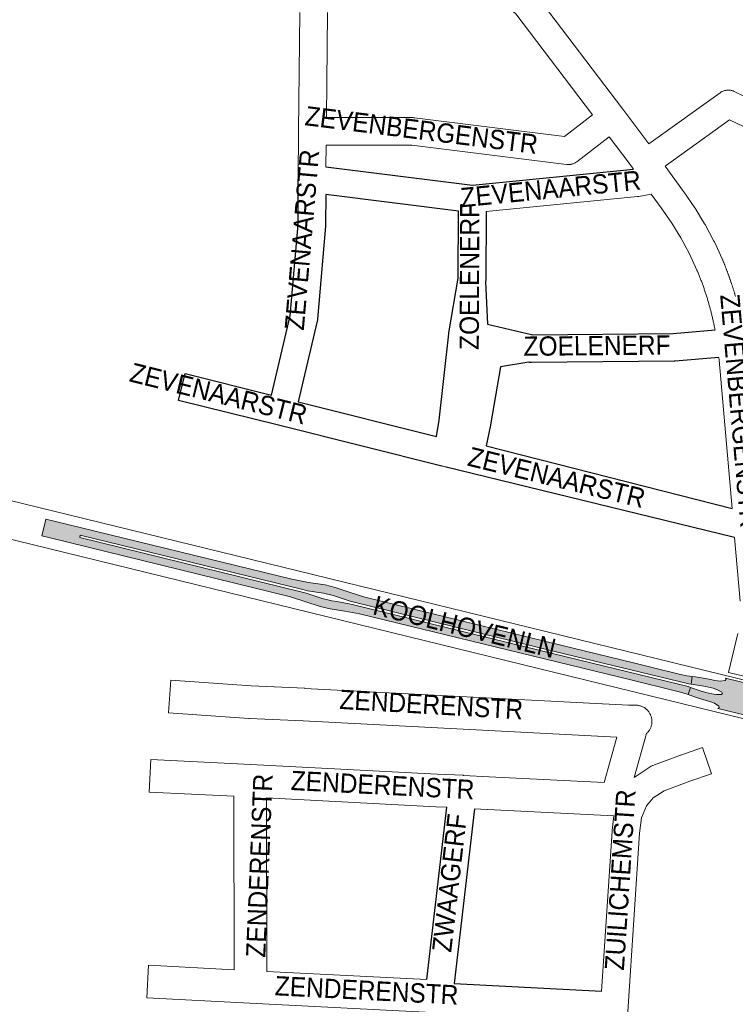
# Paper-space layout 'Layout1' of a CAD drawing. Header units: metres. Extents: x 123097 to 144122, y 392739 to 407589.
# Tile 16 of 256: x 127224 to 127510, y 397960 to 398353. Entities that reach past the tile are written whole.
import ezdxf
from ezdxf.enums import TextEntityAlignment as Align

# ---------------------------------------------------------------- set-up
doc = ezdxf.new("R2010")
doc.units = ezdxf.units.M
doc.header["$MEASUREMENT"] = 0
for name, color, linetype, lineweight in [('gs-anno-wegen algemeen tekst', 7, 'Continuous', 0), ('gs-knt-aanvullende hoofdweg', 7, 'Continuous', 0), ('gs-knt-wegen algemeen', 7, 'Continuous', 0), ('ir-ARC-asfalt-hoofdwegen-te inspecteren', 5, 'Continuous', 0)]:
    doc.layers.add(name, color=color, linetype=linetype, lineweight=lineweight)
doc.styles.add('Style-Arial', font='arial.ttf')

psp = doc.layouts.get("Layout1")

# ---------------------------------------------------------------- hatches: boundary and pattern name
at = {"layer": 'ir-ARC-asfalt-hoofdwegen-te inspecteren', "linetype": 'Continuous', "lineweight": 13}
for points in [[(127237.822, 398152.477), (127234.471, 398153.276), (127233.763, 398150.396), (127233.531, 398149.454), (127232.853, 398146.698), (127236.19, 398145.877), (127332.148, 398122.274), (127343.974, 398118.469), (127347.979, 398117.46), (127353.831, 398116.58), (127359.647, 398115.488), (127468.058, 398089.148), (127486.268, 398084.692), (127488.425, 398084.095), (127488.833, 398084.013), (127490.849, 398083.283), (127491.876, 398086.127), (127490.93, 398086.481), (127437.297, 398099.567), (127356.742, 398119.266), (127355.593, 398119.516), (127350.696, 398120.383), (127348.638, 398120.668), (127344.814, 398121.634), (127343.565, 398122.018), (127338.433, 398123.736), (127336.858, 398124.161), (127247.989, 398145.915), (127248.198, 398146.872), (127337.095, 398125.173), (127338.975, 398124.739), (127345.327, 398123.765), (127349.171, 398122.797), (127350.329, 398122.449), (127355.981, 398120.555), (127357.03, 398120.301), (127437.68, 398100.517), (127491.128, 398087.521), (127492.17, 398087.413), (127492.568, 398090.486), (127490.363, 398090.784), (127487.836, 398091.271), (127475.952, 398094.214), (127469.603, 398095.77), (127440.108, 398103.032), (127361.859, 398122.22), (127355.907, 398124.026), (127350.023, 398126.044), (127346.018, 398127.05), (127339.327, 398128.021), (127332.706, 398129.392)], [(127518.543, 398075.829), (127519.542, 398075.699), (127521.652, 398075.278), (127523.426, 398074.988), (127525.207, 398074.743), (127525.62, 398077.88), (127520.02, 398078.702), (127516.221, 398080.26), (127515.946, 398080.619), (127516.03, 398081.064), (127516.418, 398081.297), (127518.467, 398081.276), (127520.493, 398080.965), (127525.914, 398079.16), (127526.951, 398082.016), (127525.202, 398082.667), (127520.456, 398084.193), (127518.799, 398084.949), (127517.374, 398086.084), (127517.264, 398086.637), (127517.748, 398086.925), (127505.749, 398089.868), (127506.031, 398089.375), (127505.693, 398088.918), (127503.652, 398088.61), (127501.602, 398088.853), (127499.24, 398089.445), (127493.867, 398090.33), (127492.568, 398090.486), (127492.17, 398087.413), (127497.117, 398086.692), (127498.509, 398086.353), (127500.859, 398085.793), (127502.665, 398085.162), (127504.371, 398084.295), (127504.551, 398083.721), (127504.121, 398083.3), (127502.207, 398083.317), (127500.311, 398083.582), (127497.963, 398084.133), (127495.71, 398084.742), (127491.876, 398086.127), (127490.849, 398083.283), (127493.386, 398082.313), (127497.212, 398081.127), (127499.581, 398080.568), (127501.479, 398079.802), (127503.141, 398078.609), (127503.278, 398078.046), (127502.781, 398077.747), (127514.824, 398074.75), (127514.505, 398075.251), (127514.848, 398075.735), (127516.691, 398075.965)]]:
    psp.add_hatch(color=5, dxfattribs=at).paths.add_polyline_path(points, flags=0)

# ---------------------------------------------------------------- linework, layer by layer
at = {"color": 7, "linetype": 'Continuous'}
psp.add_line((127410.331, 398182.604), (127508.446, 398157.578), dxfattribs=at)
at = {"color": 7, "linetype": 'Continuous', "flags": 128}
for points in [[(127346.294, 398293.978), (127404.823, 398286.622), (127469.073, 398292.971)], [(127399.216, 398276.22), (127346.228, 398282.879), (127346.192, 398270.733), (127346.186, 398270.504), (127346.171, 398270.275), (127342.958, 398233.145), (127342.929, 398232.879), (127342.887, 398232.616), (127342.832, 398232.354), (127335.24, 398200.195), (127390.498, 398186.314)], [(127390.498, 398186.314), (127391.45, 398192.833), (127395.301, 398227.353), (127395.307, 398227.406), (127395.323, 398227.528), (127395.338, 398227.621), (127395.346, 398227.673), (127399.092, 398249.512), (127399.216, 398276.22)], [(127410.235, 398276.083), (127410.11, 398249.004), (127410.104, 398248.777), (127410.089, 398248.55), (127410.065, 398248.324), (127410.031, 398248.099), (127410.751, 398231.121), (127428.842, 398226.891), (127484.944, 398227.359), (127501.642, 398228.821)], [(127503.137, 398217.889), (127485.688, 398216.362), (127485.471, 398216.347), (127485.254, 398216.341), (127428.379, 398215.867), (127428.158, 398215.87), (127427.937, 398215.881), (127427.717, 398215.902), (127427.498, 398215.931), (127427.28, 398215.969), (127416.054, 398214.085), (127411.961, 398190.973), (127411.937, 398190.787), (127410.331, 398182.604)], [(127509.459, 398145.991), (127393.769, 398174.131)], [(127386.64, 397969.473), (127394.547, 398038.26)], [(127405.575, 398037.705), (127397.553, 397967.91)], [(127397.553, 397967.91), (127456.303, 397964.887)]]:
    psp.add_lwpolyline(points, dxfattribs=at)
psp.add_lwpolyline([(127393.117, 398174.294), (127327.297, 398190.828), (127287.405, 398200.699, -0.3680747), (127287.398, 398200.71), (127290.041, 398211.39, -0.3847431), (127290.052, 398211.397), (127324.547, 398202.861), (127332.014, 398234.495), (127335.173, 398270.996), (127335.227, 398289.14), (127335.228, 398289.158), (127335.228, 398289.173)], format="xyb", dxfattribs=at)
at = {"layer": 'gs-anno-wegen algemeen tekst', "color": 7, "linetype": 'Continuous', "flags": 128}
for points in [[(127423.908, 398366.703), (127424.057, 398366.661), (127424.279, 398366.587), (127424.497, 398366.504), (127424.711, 398366.411), (127426.524, 398365.582), (127426.75, 398365.473), (127426.97, 398365.353), (127427.185, 398365.224), (127427.393, 398365.084), (127427.596, 398364.936), (127427.791, 398364.779), (127427.978, 398364.613), (127429.929, 398362.804), (127430.102, 398362.637), (127430.267, 398362.463), (127430.425, 398362.281), (127430.574, 398362.093), (127464.802, 398316.961)], [(127335.228, 398289.18), (127335.41, 398308.136), (127335.867, 398355.573)], [(127346.888, 398355.573), (127346.483, 398313.593), (127380.957, 398313.593), (127381.185, 398313.588), (127381.412, 398313.574), (127381.639, 398313.551), (127441.52, 398306.085), (127452.71, 398314.668), (127422.085, 398355.049), (127421.216, 398355.855)], [(127475.263, 398303.168), (127503.692, 398323.556), (127503.914, 398323.707), (127504.143, 398323.847), (127504.379, 398323.976), (127504.62, 398324.093), (127504.868, 398324.198), (127505.119, 398324.291), (127505.376, 398324.372), (127505.636, 398324.44), (127505.898, 398324.496), (127506.163, 398324.538), (127506.43, 398324.568), (127506.699, 398324.584), (127506.967, 398324.588), (127507.236, 398324.578), (127507.503, 398324.555), (127507.769, 398324.519), (127508.033, 398324.471), (127508.295, 398324.409), (127508.553, 398324.335), (127508.807, 398324.248), (127509.057, 398324.15), (127509.302, 398324.039), (127520.824, 398318.467)], [(127464.802, 398316.961), (127475.263, 398303.168)], [(127516.046, 398308.536), (127507.453, 398312.692), (127481.734, 398294.249)], [(127469.073, 398292.971), (127467.329, 398295.393), (127459.37, 398305.887), (127446.433, 398295.966), (127446.217, 398295.808), (127445.993, 398295.661), (127445.762, 398295.525), (127445.525, 398295.4), (127445.282, 398295.287), (127445.033, 398295.186), (127444.781, 398295.097), (127444.524, 398295.021), (127444.263, 398294.957), (127444, 398294.905), (127443.735, 398294.867), (127443.468, 398294.842), (127443.201, 398294.829), (127442.933, 398294.83), (127442.665, 398294.844), (127442.398, 398294.87), (127380.615, 398302.573), (127346.377, 398302.573), (127346.294, 398293.978)], [(127481.734, 398294.249), (127489.086, 398284.045), (127489.143, 398283.964), (127493.527, 398277.642), (127493.609, 398277.519), (127493.689, 398277.395), (127497.494, 398271.225), (127497.579, 398271.082), (127497.66, 398270.937), (127501.212, 398264.313), (127501.289, 398264.164), (127501.362, 398264.012), (127504.474, 398257.248), (127504.541, 398257.094), (127504.639, 398256.863), (127504.736, 398256.632), (127504.833, 398256.4), (127504.928, 398256.171), (127505.024, 398255.939), (127505.12, 398255.707), (127505.215, 398255.475), (127505.308, 398255.245), (127505.402, 398255.012), (127505.496, 398254.78), (127505.589, 398254.547), (127505.68, 398254.316), (127505.773, 398254.082), (127505.864, 398253.849), (127505.956, 398253.615), (127506.046, 398253.384), (127506.136, 398253.15), (127506.226, 398252.915), (127506.315, 398252.681), (127506.403, 398252.449), (127506.492, 398252.214), (127506.58, 398251.979), (127506.668, 398251.744), (127506.754, 398251.511), (127506.84, 398251.276), (127506.927, 398251.04), (127507.013, 398250.805), (127507.097, 398250.571), (127507.182, 398250.335), (127507.266, 398250.099), (127507.35, 398249.862), (127507.433, 398249.628), (127507.516, 398249.391), (127507.598, 398249.154), (127507.68, 398248.917), (127507.761, 398248.683), (127507.842, 398248.445), (127507.923, 398248.208), (127508.003, 398247.97), (127508.082, 398247.734), (127508.162, 398247.496), (127508.24, 398247.258), (127508.319, 398247.02), (127508.396, 398246.784), (127508.473, 398246.545), (127508.55, 398246.306), (127508.627, 398246.067), (127508.702, 398245.831), (127508.778, 398245.592), (127508.853, 398245.352), (127508.927, 398245.113), (127509.001, 398244.876), (127509.074, 398244.636), (127509.148, 398244.396), (127509.22, 398244.156), (127509.292, 398243.918), (127509.364, 398243.677), (127509.435, 398243.437), (127509.506, 398243.196), (127509.576, 398242.958), (127509.646, 398242.717), (127509.715, 398242.476), (127509.784, 398242.235)], [(127335.228, 398289.173), (127335.228, 398289.177), (127335.228, 398289.18)], [(127335.228, 398289.173), (127335.228, 398289.177), (127335.228, 398289.18)], [(127476.201, 398283.077), (127471.174, 398282.127), (127470.934, 398282.087), (127470.693, 398282.058), (127410.235, 398276.083)], [(127501.642, 398228.821), (127501.571, 398229.195), (127501.497, 398229.578), (127501.421, 398229.962), (127501.344, 398230.345), (127501.266, 398230.729), (127501.187, 398231.111), (127501.106, 398231.494), (127501.024, 398231.875), (127500.94, 398232.258), (127500.856, 398232.639), (127500.77, 398233.021), (127500.683, 398233.402), (127500.594, 398233.784), (127500.505, 398234.163), (127500.414, 398234.544), (127500.322, 398234.923), (127500.228, 398235.304), (127500.134, 398235.682), (127500.037, 398236.062), (127499.94, 398236.44), (127499.841, 398236.819), (127499.742, 398237.196), (127499.641, 398237.575), (127499.538, 398237.951), (127499.435, 398238.329), (127499.33, 398238.705), (127499.224, 398239.082), (127499.117, 398239.457), (127499.008, 398239.834), (127498.898, 398240.208), (127498.787, 398240.584), (127498.675, 398240.958), (127498.561, 398241.333), (127498.446, 398241.705), (127498.33, 398242.08), (127498.213, 398242.452), (127498.094, 398242.825), (127497.974, 398243.196), (127497.853, 398243.569), (127497.731, 398243.939), (127497.607, 398244.311), (127497.483, 398244.681), (127497.356, 398245.052), (127497.229, 398245.421), (127497.1, 398245.791), (127496.971, 398246.159), (127496.84, 398246.528), (127496.708, 398246.895), (127496.574, 398247.264), (127496.44, 398247.63), (127496.304, 398247.997), (127496.167, 398248.362), (127496.028, 398248.729), (127495.889, 398249.093), (127495.748, 398249.459), (127495.606, 398249.822), (127495.463, 398250.187), (127495.319, 398250.55), (127495.173, 398250.913), (127495.026, 398251.275), (127494.878, 398251.638), (127494.729, 398251.998), (127494.578, 398252.36), (127494.427, 398252.719), (127491.421, 398259.253), (127488.027, 398265.582), (127484.387, 398271.484), (127480.115, 398277.643), (127476.201, 398283.077)], [(127508.446, 398157.578), (127503.27, 398216.752), (127503.137, 398217.889)], [(127393.124, 398174.293), (127393.12, 398174.293), (127393.117, 398174.294)], [(127393.124, 398174.293), (127393.12, 398174.293), (127393.117, 398174.294)], [(127393.762, 398174.133), (127393.753, 398174.134), (127393.124, 398174.293)], [(127393.769, 398174.131), (127393.766, 398174.132), (127393.762, 398174.133)], [(127393.769, 398174.131), (127393.766, 398174.132), (127393.762, 398174.133)], [(127511.686, 398120.531), (127509.459, 398145.991)], [(127457.411, 398048.145), (127462.47, 398066.27)], [(127474.312, 398067.71), (127469.414, 398050.16)], [(127476.896, 398041.99), (127474.267, 398038.817), (127472.258, 398034.035), (127471.497, 398027.897), (127466.942, 397958.743), (127465.973, 397944.129), (127465.969, 397944.078), (127462.893, 397903.444), (127458.985, 397846.998), (127455.838, 397796.587), (127455.832, 397796.499), (127454.541, 397780.073)], [(127456.303, 397964.887), (127460.511, 398028.779), (127460.524, 398028.937), (127460.541, 398029.095), (127461.263, 398034.923)]]:
    psp.add_lwpolyline(points, dxfattribs=at)
for points in [[(127517.706, 398089.502), (127507.015, 398092.093, -0.3683049), (127507.008, 398092.103), (127510.78, 398107.673)], [(127469.414, 398050.16), (127469.492, 398050.234), (127469.698, 398050.409), (127469.912, 398050.575), (127470.133, 398050.729), (127475.726, 398054.429), (127475.94, 398054.564), (127476.16, 398054.689), (127476.385, 398054.803), (127476.616, 398054.907), (127476.851, 398055.001), (127487.861, 398059.081), (127487.996, 398059.129), (127496.662, 398062.087, -0.3610842), (127496.673, 398062.082), (127500.228, 398051.669, -0.3541234), (127500.222, 398051.658), (127491.624, 398048.723), (127481.276, 398044.888), (127476.896, 398041.99)]]:
    psp.add_lwpolyline(points, format="xyb", dxfattribs=at)
at = {"layer": 'gs-knt-aanvullende hoofdweg', "color": 7, "linetype": 'Continuous', "flags": 128}
for points in [[(127002.931, 398213.911), (127003.099, 398213.87), (127036.79, 398205.628), (127396.085, 398117.728), (127651.052, 398055.351), (127654.175, 398054.587)], [(127650.854, 398039.936), (127647.482, 398040.761), (127392.515, 398103.138), (127033.22, 398191.038), (127000.908, 398198.943)]]:
    psp.add_lwpolyline(points, dxfattribs=at)
at = {"layer": 'gs-knt-wegen algemeen', "color": 7, "linetype": 'Continuous', "flags": 128}
for points in [[(127462.47, 398066.27), (127337.223, 398072.758), (127315.72, 398073.761), (127315.569, 398073.77), (127283.431, 398076.017, -0.3843706), (127283.423, 398076.027), (127284.329, 398088.996, -0.3843695), (127284.34, 398089.005), (127316.402, 398086.763), (127337.846, 398085.763), (127337.88, 398085.761), (127467.031, 398079.071), (127470.01, 398079.038), (127470.325, 398079.026), (127470.638, 398079), (127470.95, 398078.959), (127471.26, 398078.902), (127471.566, 398078.831), (127471.869, 398078.745), (127472.167, 398078.644), (127472.46, 398078.529), (127472.747, 398078.401), (127473.027, 398078.258), (127473.3, 398078.102), (127473.566, 398077.933), (127473.822, 398077.751), (127474.07, 398077.558), (127474.309, 398077.352), (127474.536, 398077.135), (127474.754, 398076.908), (127474.96, 398076.67), (127475.154, 398076.422), (127475.336, 398076.166), (127475.505, 398075.9), (127475.662, 398075.628), (127475.805, 398075.347), (127475.934, 398075.061), (127476.05, 398074.768), (127476.151, 398074.47), (127476.237, 398074.167), (127476.309, 398073.861), (127476.366, 398073.552), (127476.408, 398073.24), (127476.435, 398072.927), (127476.446, 398072.612), (127476.443, 398072.297), (127476.424, 398071.983), (127476.39, 398071.671), (127476.341, 398071.36), (127476.277, 398071.052), (127476.199, 398070.747), (127476.105, 398070.447), (127475.998, 398070.151), (127475.876, 398069.861), (127475.74, 398069.577), (127475.591, 398069.3), (127475.428, 398069.031), (127475.253, 398068.77), (127475.065, 398068.517), (127474.865, 398068.274), (127474.654, 398068.041), (127474.432, 398067.819), (127474.312, 398067.71)], [(127391.075, 397956.208), (127315.884, 397960.078), (127274.848, 397962.19, -0.3848482), (127274.839, 397962.2), (127275.507, 397975.184, -0.3848478), (127275.517, 397975.192), (127309.69, 397973.434), (127309.5, 398042.665), (127275.734, 398044.333, -0.3849083), (127275.725, 398044.343), (127276.367, 398057.328, -0.3849094), (127276.377, 398057.337), (127316.314, 398055.364), (127316.336, 398055.363), (127390.771, 398051.437), (127401.068, 398051.036), (127401.227, 398051.028), (127411.45, 398050.378), (127457.411, 398048.145)]]:
    psp.add_lwpolyline(points, format="xyb", dxfattribs=at)
for points in [[(127394.547, 398038.26), (127390.219, 398038.429), (127390.13, 398038.433), (127322.522, 398041.999), (127322.712, 397972.763), (127386.64, 397969.473)], [(127461.263, 398034.923), (127410.77, 398037.376), (127410.673, 398037.381), (127405.575, 398037.705)]]:
    psp.add_lwpolyline(points, dxfattribs=at)
at = {"layer": 'ir-ARC-asfalt-hoofdwegen-te inspecteren', "color": 5, "linetype": 'Continuous', "lineweight": 13}
psp.add_lwpolyline([(127237.822, 398152.477), (127234.471, 398153.276), (127233.763, 398150.396), (127233.531, 398149.454), (127232.853, 398146.698), (127236.19, 398145.877), (127332.148, 398122.274), (127343.974, 398118.469), (127347.979, 398117.46), (127353.831, 398116.58), (127359.647, 398115.488), (127468.058, 398089.148), (127486.268, 398084.692), (127488.425, 398084.095), (127488.833, 398084.013), (127490.849, 398083.283), (127491.876, 398086.127), (127490.93, 398086.481), (127437.297, 398099.567), (127356.742, 398119.266), (127355.593, 398119.516), (127350.696, 398120.383), (127348.638, 398120.668), (127344.814, 398121.634), (127343.565, 398122.018), (127338.433, 398123.736), (127336.858, 398124.161), (127247.989, 398145.915), (127248.198, 398146.872), (127337.095, 398125.173), (127338.975, 398124.739), (127345.327, 398123.765), (127349.171, 398122.797), (127350.329, 398122.449), (127355.981, 398120.555), (127357.03, 398120.301), (127437.68, 398100.517), (127491.128, 398087.521), (127492.17, 398087.413), (127492.568, 398090.486), (127490.363, 398090.784), (127487.836, 398091.271), (127475.952, 398094.214), (127469.603, 398095.77), (127440.108, 398103.032), (127361.859, 398122.22), (127355.907, 398124.026), (127350.023, 398126.044), (127346.018, 398127.05), (127339.327, 398128.021), (127332.706, 398129.392)], close=True, dxfattribs=at)
psp.add_lwpolyline([(127517.748, 398086.925), (127505.749, 398089.868), (127506.031, 398089.375), (127505.693, 398088.918), (127503.652, 398088.61), (127501.602, 398088.853), (127499.24, 398089.445), (127493.867, 398090.33), (127492.568, 398090.486), (127492.17, 398087.413), (127497.117, 398086.692), (127498.509, 398086.353), (127500.859, 398085.793), (127502.665, 398085.162), (127504.371, 398084.295), (127504.551, 398083.721), (127504.121, 398083.3), (127502.207, 398083.317), (127500.311, 398083.582), (127497.963, 398084.133), (127495.71, 398084.742), (127491.876, 398086.127), (127490.849, 398083.283), (127493.386, 398082.313), (127497.212, 398081.127), (127499.581, 398080.568), (127501.479, 398079.802), (127503.141, 398078.609), (127503.278, 398078.046), (127502.781, 398077.747), (127514.824, 398074.75)], dxfattribs=at)

# ---------------------------------------------------------------- texts
at = {"layer": 'gs-anno-wegen algemeen tekst', "color": 7, "linetype": 'Continuous', "style": 'Style-Arial', "width": 0.909091}
for s, rotation, p in [('ZEVENBERGENSTR', 352.89349, (127384.461, 398308.654)), ('ZEVENAARSTR', 85.0543, (127336.726, 398264.797)), ('ZEVENAARSTR', 5.64362, (127436.029, 398285.174)), ('ZOELENERF', 89.73362, (127403.605, 398250.209)), ('ZEVENBERGENSTR', 274.99895, (127511.566, 398196.62)), ('ZOELENERF', 0.4775, (127454.524, 398222.595)), ('ZEVENAARSTR', 346.10068, (127303.445, 398203.437)), ('ZEVENAARSTR', 346.32948, (127438.408, 398169.973)), ('ZUILICHEMSTR', 86.26073, (127463.757, 398009.294))]:
    psp.add_text(s, height=7.7, rotation=rotation, dxfattribs=at).set_placement(p, align=Align.MIDDLE_CENTER)
at = {"layer": 'gs-anno-wegen algemeen tekst', "color": 7, "style": 'Style-Arial', "width": 0.909091}
for s, rotation, p in [('KOOLHOVENLN', 346.29867, (127401.645, 398110.318)), ('ZENDERENSTR', 356.70584, (127388.359, 398079.295)), ('ZENDERENSTR', 357.0768, (127368.934, 398047.16)), ('ZENDERENSTR', 87.66416, (127319.719, 398014.976)), ('ZWAAGERF', 83.44268, (127395.617, 398008.077)), ('ZENDERENSTR', 357.0538, (127362.558, 397965.195))]:
    psp.add_text(s, height=7.7, rotation=rotation, dxfattribs=at).set_placement(p, align=Align.MIDDLE_CENTER)

doc.saveas('drawing.dxf')
